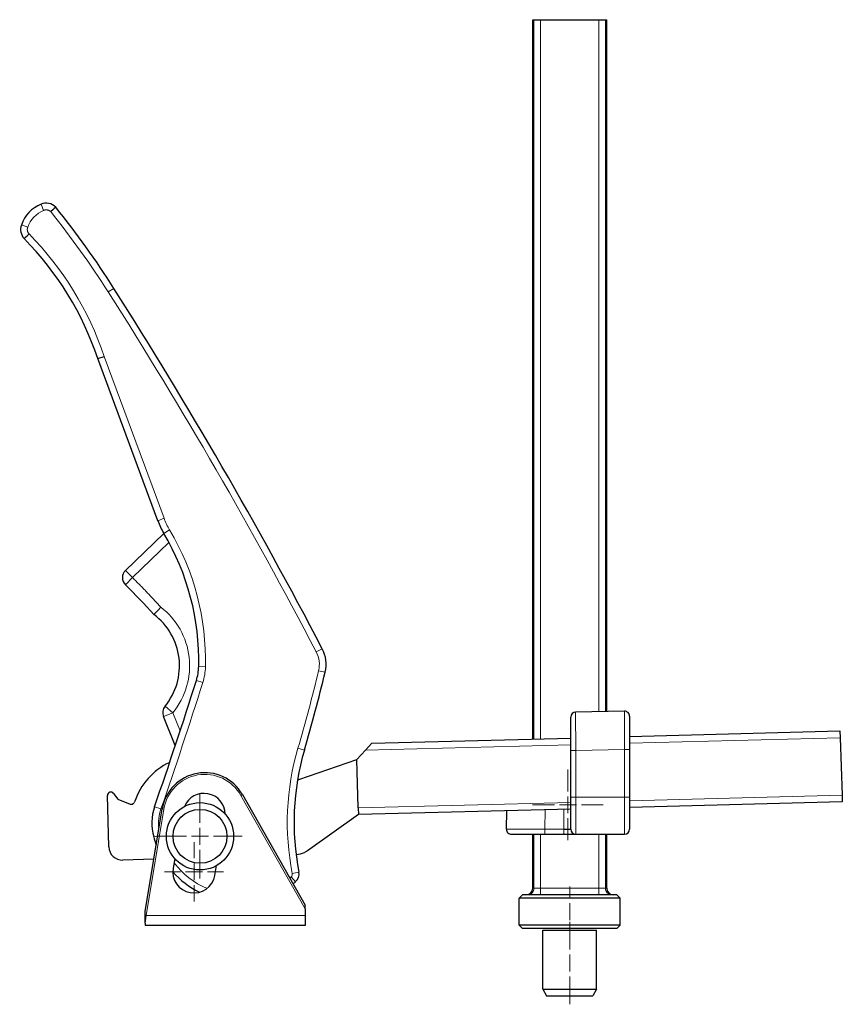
# Model space of a CAD drawing. Header units: millimetres. Extents: x 20 to 1179, y 14 to 827.
# Tile 6 of 9: x 518 to 763, y 488 to 781. Entities that reach past the tile are written whole.
import ezdxf

# ---------------------------------------------------------------- set-up
doc = ezdxf.new("R2010")
doc.units = ezdxf.units.MM
doc.header["$MEASUREMENT"] = 0
doc.layers.add('Layer0000', color=7, linetype='Continuous', lineweight=20)

# ---------------------------------------------------------------- blocks, each defined once
blk = doc.blocks.new('DimBlk339')
at = {"layer": 'Layer0000', "color": 5, "linetype": 'Continuous', "lineweight": 5, "true_color": 0x0000ff}
for p, q in [((681.73, 519.96), (681.73, 523.46)), ((681.73, 513.46), (681.73, 518.46)), ((681.73, 511.96), (681.73, 508.46))]:
    blk.add_line(p, q, dxfattribs=at)
blk = doc.blocks.new('DimBlk340')
at = {"layer": 'Layer0000', "color": 5, "linetype": 'Continuous', "lineweight": 5, "true_color": 0x0000ff}
for p, q in [((681.73, 504.71), (681.73, 512.96)), ((681.73, 498.21), (681.73, 503.21)), ((681.73, 496.71), (681.73, 488.46))]:
    blk.add_line(p, q, dxfattribs=at)
blk = doc.blocks.new('DimBlk341')
at = {"layer": 'Layer0000', "color": 5, "linetype": 'Continuous', "lineweight": 5, "true_color": 0x0000ff}
for p, q in [((570.1, 531.83), (570.1, 536.63)), ((570.1, 525.33), (570.1, 530.33)), ((566.1, 527.83), (561.3, 527.83)), ((567.6, 527.83), (572.6, 527.83)), ((574.1, 527.83), (578.9, 527.83)), ((570.1, 523.83), (570.1, 519.03))]:
    blk.add_line(p, q, dxfattribs=at)
blk = doc.blocks.new('DimBlk342')
at = {"layer": 'Layer0000', "color": 5, "linetype": 'Continuous', "lineweight": 5, "true_color": 0x0000ff}
for p, q in [((571.88, 542.36), (571.88, 550.86)), ((567.88, 538.36), (559.38, 538.36)), ((569.38, 538.36), (574.38, 538.36)), ((571.88, 535.86), (571.88, 540.86)), ((575.88, 538.36), (584.38, 538.36)), ((571.88, 534.36), (571.88, 525.86))]:
    blk.add_line(p, q, dxfattribs=at)
blk = doc.blocks.new('DimBlk343')
at = {"layer": 'Layer0000', "color": 5, "linetype": 'Continuous', "lineweight": 5, "true_color": 0x0000ff}
for p, q in [((681.22, 551.71), (681.22, 558.21)), ((681.22, 545.21), (681.22, 550.21)), ((677.22, 547.71), (670.72, 547.71)), ((678.72, 547.71), (683.72, 547.71)), ((685.22, 547.71), (691.72, 547.71)), ((681.22, 543.71), (681.22, 537.21))]:
    blk.add_line(p, q, dxfattribs=at)
blk = doc.blocks.new('DimBlk344')
at = {"layer": 'Layer0000', "color": 5, "linetype": 'Continuous', "lineweight": 5, "true_color": 0x0000ff}
for p, q in [((571.88, 542.36), (571.88, 550.86)), ((567.88, 538.36), (559.38, 538.36)), ((569.38, 538.36), (574.38, 538.36)), ((571.88, 535.86), (571.88, 540.86)), ((575.88, 538.36), (584.38, 538.36)), ((571.88, 534.36), (571.88, 525.86))]:
    blk.add_line(p, q, dxfattribs=at)
blk = doc.blocks.new('DimBlk345')
at = {"layer": 'Layer0000', "color": 5, "linetype": 'Continuous', "lineweight": 5, "true_color": 0x0000ff}
for p, q in [((681.22, 551.71), (681.22, 554.61)), ((681.22, 545.21), (681.22, 550.21)), ((677.22, 547.71), (674.32, 547.71)), ((678.72, 547.71), (683.72, 547.71)), ((685.22, 547.71), (688.12, 547.71)), ((681.22, 543.71), (681.22, 540.81))]:
    blk.add_line(p, q, dxfattribs=at)
blk = doc.blocks.new('ViewBlk36')
at = {"color": 7, "linetype": 'Continuous', "lineweight": 30}
for p, q in [((670.73, 567.27), (670.73, 780.96)), ((670.73, 780.96), (671.09, 780.96)), ((671.09, 780.96), (673.03, 780.96)), ((673.03, 780.96), (690.43, 780.96)), ((690.43, 780.96), (692.36, 780.96)), ((692.36, 780.96), (692.73, 780.96)), ((692.73, 575.44), (692.73, 780.96)), ((541.51, 680.26), (543.39, 680.93)), ((559.33, 632.13), (541.51, 680.26)), ((549.72, 617.37), (561.12, 628.37)), ((564.54, 565.32), (561.04, 573.96)), ((682.03, 563.88), (682.03, 573.78)), ((698, 575.53), (683.5, 575.28)), ((699.53, 574.03), (699.53, 564.13)), ((622.98, 566.02), (682.03, 567.56)), ((699.53, 568.02), (762, 569.66)), ((762, 569.66), (762.07, 567.66)), ((762.07, 567.66), (762.66, 550.56)), ((621.07, 563.97), (622.98, 566.02)), ((618.51, 561.22), (621.07, 563.97)), ((682.03, 549.96), (682.03, 563.88)), ((699.53, 564.13), (699.53, 549.96)), ((601.25, 555.28), (618.51, 561.22)), ((618.88, 546.8), (618.51, 561.22)), ((544.8, 535.21), (544.4, 550.5)), ((546.19, 551.13), (547.49, 549.44)), ((584.49, 550.75), (603.09, 517.87)), ((682.03, 540.46), (682.03, 549.96)), ((699.53, 549.96), (699.53, 540.46)), ((762.66, 550.56), (762.73, 548.56)), ((547.49, 549.44), (551.09, 547.95)), ((762.73, 548.56), (699.53, 546.91)), ((555.59, 516.03), (560.65, 546.53)), ((618.94, 544.8), (603.8, 534.07)), ((618.88, 546.8), (618.94, 544.8)), ((682.03, 546.45), (618.94, 544.8)), ((662.95, 540.48), (663.05, 545.95)), ((664.45, 538.96), (674.36, 538.96)), ((670.73, 522.96), (670.73, 538.96)), ((674.36, 538.96), (680.03, 538.96)), ((680.03, 540.46), (682.03, 540.46)), ((680.03, 538.96), (683.53, 538.96)), ((683.53, 538.96), (698.03, 538.96)), ((692.73, 522.96), (692.73, 538.96)), ((600.52, 532.97), (600.42, 532.97)), ((603.8, 534.07), (602.96, 533.58)), ((558.18, 531.62), (548.93, 531.32)), ((564.39, 531.74), (563.89, 528.92)), ((576.3, 526.74), (576.82, 529.67)), ((666.73, 519.96), (667.73, 520.96)), ((681.73, 520.96), (667.73, 520.96)), ((695.73, 520.96), (681.73, 520.96)), ((696.73, 519.96), (695.73, 520.96)), ((603.09, 516.85), (603.09, 517.87)), ((666.73, 511.96), (666.73, 519.96)), ((681.73, 519.96), (666.73, 519.96)), ((696.73, 519.96), (681.73, 519.96)), ((696.73, 511.96), (696.73, 519.96)), ((555.59, 514.88), (555.59, 516.03)), ((555.59, 512.6), (555.59, 514.88)), ((603.09, 516.85), (603.09, 514.83)), ((603.09, 514.83), (603.09, 511.83)), ((555.59, 512.6), (555.59, 511.83)), ((666.73, 511.96), (667.73, 510.96)), ((681.73, 511.96), (666.73, 511.96)), ((696.73, 511.96), (681.73, 511.96)), ((696.73, 511.96), (695.73, 510.96)), ((603.09, 511.83), (555.59, 511.83)), ((681.73, 510.96), (667.73, 510.96)), ((673.73, 492.96), (673.73, 510.46)), ((673.73, 510.46), (681.73, 510.46)), ((695.73, 510.96), (681.73, 510.96)), ((681.73, 510.46), (689.73, 510.46)), ((689.73, 492.96), (689.73, 510.46)), ((673.73, 492.96), (674.88, 490.96)), ((673.73, 492.96), (681.73, 492.96)), ((681.73, 492.96), (689.73, 492.96)), ((689.73, 492.96), (688.57, 490.96)), ((674.88, 490.96), (681.73, 490.96)), ((681.73, 490.96), (688.57, 490.96))]:
    blk.add_line(p, q, dxfattribs=at)
at = {"color": 7, "linetype": 'Continuous', "lineweight": 5}
for p, q in [((671.09, 567.28), (671.09, 780.96)), ((673.03, 567.33), (673.03, 780.96)), ((690.43, 575.4), (690.43, 780.96)), ((692.36, 575.43), (692.36, 780.96)), ((525.42, 724.3), (524.65, 726.15)), ((520.69, 719.3), (518.8, 719.97)), ((544.61, 700.07), (546.29, 701.15)), ((561.2, 632.83), (543.39, 680.93)), ((561.2, 632.83), (559.33, 632.13)), ((562.84, 629.39), (561.12, 628.37)), ((551.81, 615.21), (562.65, 625.67)), ((551.81, 615.21), (549.72, 617.37)), ((551.81, 615.21), (549.71, 613.06)), ((606.44, 593.15), (608.21, 594.08)), ((573.5, 588.76), (571.5, 588.81)), ((607.13, 587.57), (609.07, 587.1)), ((572.71, 584.03), (570.8, 584.63)), ((563.82, 575.08), (561.5, 576.98)), ((563.82, 575.08), (561.04, 573.96)), ((566, 569.72), (563.82, 575.08)), ((683.53, 563.88), (683.5, 575.28)), ((698, 575.53), (698.03, 564.13)), ((699.53, 566.02), (762.07, 567.66)), ((600.98, 564.55), (602.9, 563.99)), ((621.07, 563.97), (682.03, 565.56)), ((682.03, 563.88), (683.53, 563.88)), ((698.03, 564.13), (683.53, 563.88)), ((683.53, 549.96), (683.53, 563.88)), ((698.03, 564.13), (698.03, 549.96)), ((699.53, 564.13), (698.03, 564.13)), ((584.05, 550.51), (584.49, 550.75)), ((584.05, 550.51), (603.09, 516.85)), ((682.03, 549.96), (683.53, 549.96)), ((683.53, 549.96), (698.03, 549.96)), ((683.53, 538.96), (683.53, 549.96)), ((698.03, 549.96), (698.03, 538.96)), ((699.53, 549.96), (698.03, 549.96)), ((762.66, 550.56), (699.53, 548.91)), ((560.28, 546.51), (558.39, 547.16)), ((682.03, 548.45), (618.88, 546.8)), ((555.9, 514.83), (561.14, 546.45)), ((561.14, 546.45), (560.65, 546.53)), ((674.36, 540.46), (674.46, 546.25)), ((680.03, 540.46), (680.03, 546.4)), ((559.32, 538.54), (558.13, 538.2)), ((662.95, 540.48), (674.36, 540.46)), ((671.09, 522.96), (671.09, 538.96)), ((673.03, 522.96), (673.03, 538.96)), ((674.36, 540.46), (680.03, 540.46)), ((674.36, 540.46), (674.36, 538.96)), ((680.03, 540.46), (680.03, 538.96)), ((690.43, 522.96), (690.43, 538.96)), ((692.36, 522.96), (692.36, 538.96)), ((599.3, 527.32), (601.27, 527.71)), ((598.95, 526.35), (600.21, 524.8)), ((670.73, 522.96), (671.09, 522.96)), ((671.09, 522.96), (673.03, 522.96)), ((673.03, 522.96), (690.43, 522.96)), ((673.03, 520.96), (673.03, 522.96)), ((690.43, 522.96), (692.36, 522.96)), ((690.43, 520.96), (690.43, 522.96)), ((692.36, 522.96), (692.73, 522.96)), ((555.9, 514.83), (555.59, 514.88)), ((555.59, 512.6), (555.9, 514.83)), ((603.09, 514.83), (555.9, 514.83))]:
    blk.add_line(p, q, dxfattribs=at)
at = {"color": 7, "linetype": 'Continuous', "lineweight": 30}
for radius in [10, 8]:
    blk.add_circle((571.88, 538.36), radius, dxfattribs=at)
for centre, radius, start, end in [((528.68, 716.47), 10.48, 112.631, 160.5153), ((526.19, 722.45), 4, 44.8609, 112.631), ((315.76, 554.38), 273.29, 32.4828, 38.7069), ((522.57, 718.63), 4, 160.5153, 222.7354), ((453.75, 650.97), 92.52, 18.4594, 44.5916), ((-677.83, -78.19), 1451.15, 27.59786, 32.48276), ((580.9, 640.12), 23, 200.3155, 210.7198), ((497.45, 590.53), 74.07, 358.6682, 30.7198), ((551.81, 615.21), 3, 133.9847, 225.6782), ((422.2, 482.49), 182.51, 41.8419, 45.6782), ((546.81, 589.02), 18.99, 320.678, 53.2992), ((599.35, 589.44), 10, 346.4322, 27.5979), ((556.5, 589.16), 15, 342.4447, 358.6682), ((123.77, 704.21), 499.23, 343.687, 346.4322), ((-833.95, 1029.04), 1473.37, 340.90968, 342.44472), ((563.82, 575.08), 3, 140.678, 202.0524), ((683.53, 573.78), 1.5, 91, 180), ((698.03, 574.03), 1.5, 0, 91), ((676.33, 542.5), 76.51, 163.687, 191.1466), ((571.25, 542.35), 19.82, 114.9758, 161.7309), ((573.31, 544.43), 12.84, 29.5014, 170.5932), ((597.55, 590.04), 34.96, 275.4937, 276.0891), ((545.4, 550.52), 1, 37.5, 181.5), ((573.09, 544.83), 6.3, 1.2226, 157.5077), ((551.47, 548.87), 1, 247.5, 341.7309), ((572.57, 542.26), 15, 160.9097, 195.6756), ((583.58, 545.35), 26.44, 195.6756, 200.9296), ((664.45, 540.46), 1.5, 179, 270), ((683.53, 540.46), 1.5, 180, 270), ((698.03, 540.46), 1.5, 270, 0), ((548.8, 535.32), 4, 181.5, 271.8382), ((600.33, 538.97), 6, 271.8382, 296.0616), ((570.1, 527.83), 6.3, 170, 350), ((583.58, 545.35), 26.44, 221.5565, 243.274), ((598.32, 527.13), 3, 308.9799, 11.1466), ((583.58, 545.35), 26.44, 307.0043, 308.9799), ((668.73, 522.96), 2, 270, 0), ((694.73, 522.96), 2, 180, 270)]:
    blk.add_arc(centre, radius, start, end, dxfattribs=at)
at = {"color": 7, "linetype": 'Continuous', "lineweight": 5}
for centre, radius, start, end in [((528.68, 716.47), 8.48, 112.631, 160.5153), ((315.76, 554.38), 271.29, 32.4828, 38.6803), ((453.75, 650.97), 94.52, 18.4792, 44.5684), ((-677.83, -78.19), 1449.15, 27.59786, 32.48276), ((580.9, 640.12), 21, 200.3155, 210.7198), ((497.45, 590.53), 76.07, 358.6682, 30.7198), ((546.81, 589.02), 21.99, 320.678, 52.4896), ((599.35, 589.44), 8, 346.4322, 27.5979), ((556.5, 589.16), 17, 342.4447, 358.6682), ((123.77, 704.21), 497.23, 343.687, 346.4322), ((-833.95, 1029.04), 1475.37, 340.90968, 342.44472), ((676.33, 542.5), 78.51, 163.687, 191.1466), ((573.31, 544.43), 12.34, 29.5014, 170.5932), ((572.57, 542.26), 13, 160.9097, 187.1866), ((583.58, 545.35), 24.44, 217.4179, 246.8814), ((598.32, 527.13), 1, 308.9799, 11.1466), ((583.58, 545.35), 24.44, 307.6223, 308.9799)]:
    blk.add_arc(centre, radius, start, end, dxfattribs=at)
for points, knots in [([(525.42, 724.3), (525.82, 724.47), (526.68, 724.44), (527.32, 724.13), (527.54, 723.93)], [0, 0, 0, 0.3630236, 0.7145301, 0.9622337, 0.9622337, 0.9622337]), ([(521.08, 717.3), (520.82, 717.6), (520.54, 718.38), (520.6, 719.07), (520.69, 719.3)], [0.0122741, 0.0122741, 0.0122741, 0.3767657, 0.7699971, 1, 1, 1])]:
    blk.add_open_spline(points, degree=2, knots=knots, dxfattribs=at)
at = {"color": 7, "linetype": 'Continuous', "lineweight": 30}
for points in [[(529.02, 725.28), (529.02, 725.28), (528.35, 724.68), (527.54, 723.93)], [(519.63, 715.92), (519.63, 715.92), (520.28, 716.54), (521.08, 717.3)], [(558.16, 604.24), (558.16, 604.24), (559.07, 605.23), (560.2, 606.46)]]:
    blk.add_open_spline(points, degree=3, dxfattribs=at)
at = {"color": 7, "linetype": 'Continuous', "lineweight": 5}
blk.add_open_spline([(560.2, 606.46), (556.14, 610.97), (551.81, 615.21)], degree=2, dxfattribs=at)
for points in [[(669.16, 520.96), (671.09, 520.96), (671.09, 522.96)], [(694.3, 520.96), (692.36, 520.96), (692.36, 522.96)]]:
    blk.add_rational_spline(points, [1, 0.707106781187, 1], degree=2, dxfattribs=at)
for name in ['DimBlk343', 'DimBlk345', 'DimBlk342', 'DimBlk344', 'DimBlk341', 'DimBlk339', 'DimBlk340']:
    blk.add_blockref(name, (0, 0))

msp = doc.modelspace()

# ---------------------------------------------------------------- block references
msp.add_blockref('ViewBlk36', (0, 0))

doc.saveas('drawing.dxf')
